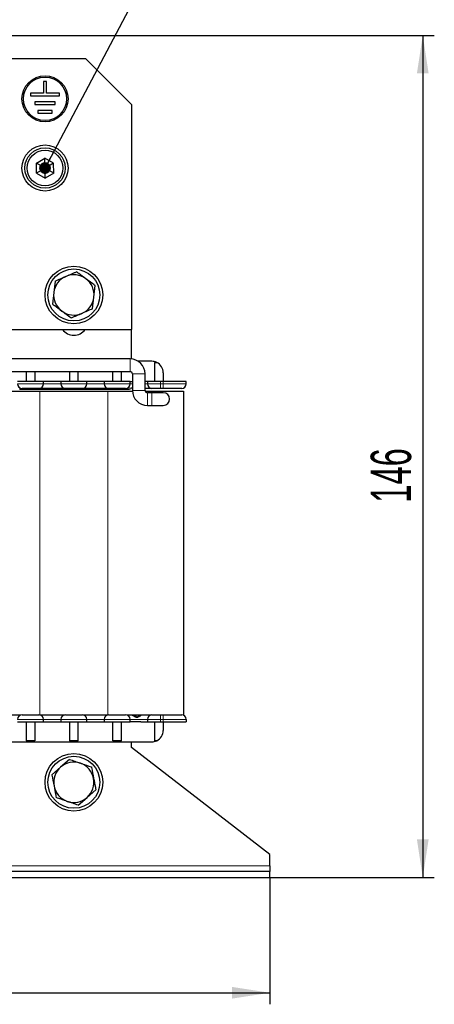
# Model space of a CAD drawing. Header units: millimetres. Extents: x 5 to 418, y 2 to 292.
# Tile 15 of 36: x 119 to 155, y 152 to 238. Entities that reach past the tile are written whole.
import ezdxf

# ---------------------------------------------------------------- set-up
doc = ezdxf.new("R2010")
doc.units = ezdxf.units.MM
doc.layers.add('SLD-0', color=7, linetype='Continuous')
doc.styles.add('SLDTEXTSTYLE0', font='TXT', dxfattribs={"width": 0.605})
doc.dimstyles.new('SLDDIMSTYLE0', dxfattribs={"dimtxt": 3.5, "dimasz": 3.302, "dimexe": 0, "dimexo": 0.0625, "dimgap": 0.875, "dimtad": 1, "dimlfac": 2, "dimrnd": 1e-09, "dimzin": 12, "dimdsep": 46, "dimtxsty": 'SLDTEXTSTYLE0', "dimsah": 1, "dimcen": 0.09, "dimadec": 0, "dimazin": 3, "dimtfac": 1, "dimtofl": 0, "dimtmove": 0, "dimatfit": 3, "dimfxl": 1, "dimfrac": 2, "dimtolj": 1, "dimtzin": 12, "dimarcsym": 0})
doc.dimstyles.new('SLDDIMSTYLE1', dxfattribs={"dimtxt": 0.18, "dimasz": 1.016, "dimexe": 0, "dimexo": 0.0625, "dimgap": 0, "dimtad": 0, "dimtih": 1, "dimtoh": 1, "dimdec": 0, "dimrnd": 1e-09, "dimzin": 0, "dimdsep": 46, "dimtxsty": 'Standard', "dimblk1": 'DOT', "dimblk2": 'DOT', "dimsah": 1, "dimcen": 0.09, "dimadec": 0, "dimazin": 0, "dimtfac": 1.016, "dimtdec": 0, "dimtofl": 0, "dimtmove": 0, "dimatfit": 3, "dimldrblk": 'DOT', "dimfxl": 1, "dimfrac": 2, "dimtolj": 1, "dimtzin": 0, "dimarcsym": 0})

# ---------------------------------------------------------------- blocks, each defined once
blk = doc.blocks.new('_D')
at = {"layer": 'SLD-0'}
for p, q in [((66.619, 163.231), (66.619, 152.231)), ((140.619, 163.231), (140.619, 152.231)), ((66.619, 153.231), (140.619, 153.231))]:
    blk.add_line(p, q, dxfattribs=at)
for points in [[(66.619, 153.231), (69.921, 152.723), (69.921, 153.739)], [(140.619, 153.231), (137.317, 153.739), (137.317, 152.723)]]:
    blk.add_solid(points, dxfattribs=at)
at = {"layer": 'SLD-0', "insert": (99.608, 157.743), "char_height": 3.5, "attachment_point": 1, "style": 'SLDTEXTSTYLE0'}
blk.add_mtext('148', dxfattribs=at)
blk = doc.blocks.new('_D_1')
at = {"layer": 'SLD-0'}
for p, q in [((114.369, 236.231), (154.866, 236.231)), ((153.866, 236.231), (153.866, 163.231)), ((140.619, 163.231), (154.866, 163.231))]:
    blk.add_line(p, q, dxfattribs=at)
for points in [[(153.866, 236.231), (153.358, 232.929), (154.374, 232.929)], [(153.866, 163.231), (154.374, 166.533), (153.358, 166.533)]]:
    blk.add_solid(points, dxfattribs=at)
at = {"layer": 'SLD-0', "insert": (149.354, 195.721), "char_height": 3.5, "attachment_point": 1, "rotation": 90, "style": 'SLDTEXTSTYLE0'}
blk.add_mtext('146', dxfattribs=at)
blk = doc.blocks.new('_Dot')
at = {"color": 0, "linetype": 'ByBlock', "lineweight": -2}
blk.add_line((-0.5, 0), (-1, 0), dxfattribs=at)
at = {"color": 0, "linetype": 'ByBlock', "const_width": 0.5}
blk.add_lwpolyline([(-0.25, 0, 1), (0.25, 0, 1)], format="xyb", close=True, dxfattribs=at)

msp = doc.modelspace()

# ---------------------------------------------------------------- linework, layer by layer
at = {"color": 7, "linetype": 'Continuous', "lineweight": 25}
for p, q in [((115.6189, 234.231), (124.6189, 234.231)), ((128.6189, 230.231), (124.6189, 234.231)), ((121.2439, 232.231), (120.9939, 232.231)), ((120.9939, 232.231), (120.9939, 231.231)), ((121.2439, 231.231), (121.2439, 232.231)), ((120.9939, 231.231), (119.8689, 231.231)), ((119.8689, 231.231), (119.8689, 230.981)), ((119.8689, 230.981), (122.3689, 230.981)), ((121.9939, 230.481), (120.2439, 230.481)), ((120.2439, 230.481), (120.2439, 230.231)), ((122.3689, 231.231), (121.2439, 231.231)), ((121.9939, 230.231), (121.9939, 230.481)), ((122.3689, 230.981), (122.3689, 231.231)), ((120.2439, 230.231), (121.9939, 230.231)), ((121.7439, 229.731), (120.4939, 229.731)), ((120.4939, 229.731), (120.4939, 229.481)), ((121.7439, 229.481), (121.7439, 229.731)), ((128.6189, 230.231), (128.6189, 210.731)), ((120.4939, 229.481), (121.7439, 229.481)), ((120.3679, 225.1623), (121.1169, 225.5971)), ((121.8679, 225.1658), (121.1169, 225.5971)), ((121.1189, 224.731), (121.1169, 225.5971)), ((120.3699, 224.2963), (120.3679, 225.1623)), ((121.1189, 224.731), (120.3679, 225.1623)), ((121.1189, 224.731), (120.3699, 224.2963)), ((121.8679, 225.1658), (121.1189, 224.731)), ((121.8699, 224.2997), (121.1189, 224.731)), ((121.1209, 223.865), (121.1189, 224.731)), ((121.8699, 224.2997), (121.8679, 225.1658)), ((120.3699, 224.2963), (121.1209, 223.865)), ((121.8699, 224.2997), (121.1209, 223.865)), ((121.9958, 214.9347), (121.8803, 213.931)), ((125.3574, 213.5311), (125.4729, 214.5348)), ((121.8803, 213.931), (121.7649, 212.9272)), ((125.242, 212.5274), (125.3574, 213.5311)), ((113.5439, 210.731), (128.6189, 210.731)), ((128.6189, 208.175), (128.6189, 210.731)), ((128.4939, 208.181), (114.9939, 208.181)), ((130.3689, 207.981), (129.1867, 207.981)), ((130.6189, 207.881), (130.8048, 207.881)), ((130.6189, 207.881), (130.6189, 206.231)), ((114.9939, 207.081), (128.4939, 207.081)), ((119.4939, 207.081), (119.4939, 206.231)), ((120.2439, 207.081), (120.2439, 206.231)), ((123.2439, 207.081), (123.2439, 206.231)), ((123.9939, 206.231), (123.9939, 207.081)), ((126.9939, 206.231), (126.9939, 207.081)), ((127.7439, 206.231), (127.7439, 207.081)), ((128.6939, 206.881), (128.6939, 205.456)), ((129.7939, 205.456), (129.7939, 206.881)), ((131.3689, 206.981), (131.3689, 206.231)), ((120.9939, 206.231), (118.7439, 206.231)), ((120.9939, 206.031), (120.9939, 206.231)), ((122.4939, 206.231), (120.9939, 206.231)), ((122.4939, 206.231), (122.4939, 206.031)), ((124.7439, 206.231), (122.4939, 206.231)), ((124.7439, 206.031), (124.7439, 206.231)), ((126.2439, 206.231), (124.7439, 206.231)), ((126.2439, 206.231), (126.2439, 206.031)), ((128.4939, 206.231), (126.2439, 206.231)), ((128.4939, 206.031), (128.4939, 206.231)), ((128.4939, 206.231), (128.6939, 206.231)), ((129.9939, 206.231), (129.7939, 206.231)), ((129.9939, 206.231), (129.9939, 206.031)), ((131.1189, 206.231), (129.9939, 206.231)), ((131.3689, 206.231), (131.1189, 206.231)), ((133.3689, 206.231), (131.3689, 206.231)), ((133.3689, 206.031), (133.3689, 206.231)), ((114.1189, 205.381), (120.6689, 205.381)), ((120.6689, 205.381), (126.5689, 205.381)), ((126.5689, 205.381), (128.696, 205.381)), ((129.8085, 205.381), (133.1189, 205.381)), ((130.3689, 205.256), (129.9939, 205.256)), ((131.3689, 205.256), (130.3689, 205.256)), ((131.3689, 205.631), (131.1189, 205.631)), ((133.1189, 205.381), (133.1189, 177.331)), ((129.9939, 204.156), (130.3689, 204.156)), ((130.3689, 204.156), (131.3689, 204.156)), ((116.9267, 177.331), (119.0308, 177.331)), ((118.7439, 176.731), (120.9939, 176.731)), ((119.4939, 176.731), (119.4939, 175.081)), ((120.2439, 176.731), (120.2439, 175.081)), ((120.5939, 177.331), (120.6135, 177.331)), ((120.6689, 177.331), (122.8385, 177.331)), ((120.9939, 176.731), (120.9939, 176.931)), ((120.9939, 176.731), (122.4939, 176.731)), ((122.4939, 176.931), (122.4939, 176.731)), ((122.4939, 176.731), (124.7439, 176.731)), ((123.2439, 176.731), (123.2439, 175.081)), ((123.9939, 175.081), (123.9939, 176.731)), ((124.3993, 177.331), (126.5689, 177.331)), ((124.7439, 176.731), (124.7439, 176.931)), ((124.7439, 176.731), (126.2439, 176.731)), ((126.2439, 176.931), (126.2439, 176.731)), ((126.2439, 176.731), (128.4939, 176.731)), ((126.6243, 177.331), (126.6439, 177.331)), ((126.9939, 175.081), (126.9939, 176.731)), ((127.7439, 175.081), (127.7439, 176.731)), ((128.2057, 177.331), (130.3126, 177.331)), ((128.4939, 176.731), (128.4939, 176.931)), ((129.0519, 176.731), (128.4939, 176.731)), ((129.4359, 176.731), (129.0519, 176.731)), ((129.4359, 176.731), (129.9939, 176.731)), ((129.9939, 176.931), (129.9939, 176.731)), ((129.9939, 176.731), (131.1189, 176.731)), ((130.6189, 176.731), (130.6189, 175.081)), ((131.1189, 177.331), (131.3689, 177.331)), ((131.1189, 176.731), (131.3689, 176.731)), ((131.3689, 176.731), (133.3689, 176.731)), ((131.3689, 176.731), (131.3689, 175.981)), ((133.1099, 177.331), (133.1189, 177.331)), ((133.3689, 176.931), (133.3689, 176.731)), ((120.2439, 175.081), (119.4939, 175.081)), ((123.9939, 175.081), (123.2439, 175.081)), ((127.7439, 175.081), (126.9939, 175.081)), ((130.8048, 175.081), (130.6189, 175.081)), ((116.8689, 174.981), (130.3689, 174.981)), ((128.6189, 174.481), (128.6189, 174.981)), ((140.6189, 165.231), (128.6189, 174.481)), ((123.2338, 173.4647), (122.4711, 172.8021)), ((122.4711, 172.8021), (121.7084, 172.1394)), ((124.7667, 170.16), (125.5294, 170.8227)), ((124.004, 169.4974), (124.7667, 170.16)), ((140.6189, 164.231), (140.6189, 165.231)), ((140.6189, 164.231), (140.6189, 163.731)), ((140.6189, 163.731), (66.6189, 163.731)), ((66.6189, 163.231), (140.6189, 163.231)), ((140.6189, 163.231), (140.6189, 163.731))]:
    msp.add_line(p, q, dxfattribs=at)
at = {"color": 7, "linetype": 'Continuous', "lineweight": 18}
for p, q in [((128.4939, 207.081), (128.4939, 208.181)), ((128.6939, 206.881), (129.7939, 206.881)), ((120.9939, 206.031), (118.7439, 206.031)), ((122.4939, 206.031), (120.9939, 206.031)), ((124.7439, 206.031), (122.4939, 206.031)), ((126.2439, 206.031), (124.7439, 206.031)), ((128.4939, 206.031), (126.2439, 206.031)), ((128.6939, 206.031), (128.4939, 206.031)), ((129.9939, 206.031), (129.7939, 206.031)), ((131.1189, 206.031), (129.9939, 206.031)), ((131.1189, 206.031), (131.1189, 206.231)), ((131.1189, 205.631), (131.1189, 206.031)), ((131.3689, 206.031), (131.1189, 206.031)), ((131.3689, 206.031), (131.3689, 206.231)), ((133.3689, 206.031), (131.3689, 206.031)), ((131.3689, 205.631), (131.3689, 206.031)), ((118.9249, 205.531), (118.9249, 205.631)), ((118.9249, 205.531), (128.3128, 205.531)), ((120.6689, 205.381), (120.6689, 177.331)), ((126.5689, 205.381), (126.5689, 177.331)), ((128.3128, 205.531), (128.3128, 205.631)), ((128.6939, 205.456), (129.7939, 205.456)), ((129.9939, 204.156), (129.9939, 205.256)), ((130.3689, 204.156), (130.3689, 205.256)), ((118.7439, 176.931), (120.9939, 176.931)), ((120.9939, 176.931), (122.4939, 176.931)), ((122.4939, 176.931), (124.7439, 176.931)), ((124.7439, 176.931), (126.2439, 176.931)), ((126.2439, 176.931), (128.4939, 176.931)), ((128.4939, 176.931), (129.9939, 176.931)), ((129.0189, 177.1713), (128.7193, 177.331)), ((128.9911, 177.1233), (129.0189, 177.1713)), ((129.0189, 177.331), (129.0189, 177.1713)), ((129.9939, 176.931), (131.1189, 176.931)), ((131.1189, 177.331), (131.1189, 176.931)), ((131.1189, 176.931), (131.3689, 176.931)), ((131.1189, 176.931), (131.1189, 176.731)), ((131.3689, 177.331), (131.3689, 176.931)), ((131.3689, 176.931), (133.3689, 176.931)), ((131.3689, 176.931), (131.3689, 176.731)), ((109.89, 164.231), (140.6189, 164.231))]:
    msp.add_line(p, q, dxfattribs=at)
at = {"color": 7, "linetype": 'Continuous', "lineweight": 25}
for centre, radius in [((121.1189, 230.731), 2), ((121.1189, 230.731), 1.875), ((121.1189, 224.731), 2), ((121.1189, 224.731), 1.75), ((121.1189, 224.731), 1.55), ((123.6189, 213.731), 2.5), ((123.6189, 213.731), 2.25), ((123.6189, 171.481), 2.5), ((123.6189, 171.481), 2.25)]:
    msp.add_circle(centre, radius, dxfattribs=at)
for centre, radius, start, end in [((123.6189, 213.731), 1.75, 113.439289, 173.439289), ((123.6189, 213.731), 1.75, 53.439289, 113.439289), ((123.6189, 213.731), 1.75, 353.439289, 53.439289), ((123.6189, 213.731), 1.75, 173.439289, 233.439289), ((123.6189, 213.731), 1.75, 293.439289, 353.439289), ((123.6189, 213.731), 1.75, 233.439289, 293.439289), ((123.6189, 211.431), 1.2, 215.685335, 324.314665), ((128.4939, 206.881), 1.3, 0, 90), ((130.3689, 206.981), 1, 64.158067, 90), ((130.3689, 206.981), 1, 0, 64.158067), ((128.4939, 206.881), 0.2, 0, 90), ((119.1439, 206.031), 0.4, 180, 270), ((120.5939, 206.031), 0.4, 270, 0), ((122.8939, 206.031), 0.4, 180, 270), ((124.3439, 206.031), 0.4, 270, 0), ((126.6439, 206.031), 0.4, 180, 270), ((128.0939, 206.031), 0.4, 270, 0), ((130.3939, 206.031), 0.4, 180, 270), ((132.9689, 206.031), 0.4, 270, 0), ((129.9939, 205.456), 1.3, 180, 270), ((129.9939, 205.456), 0.2, 180, 270), ((131.3689, 204.706), 0.55, 270, 90), ((119.1439, 176.931), 0.4, 90, 180), ((120.5939, 176.931), 0.4, 0, 90), ((122.8939, 176.931), 0.4, 90, 180), ((124.3439, 176.931), 0.4, 0, 90), ((126.6439, 176.931), 0.4, 90, 180), ((128.0939, 176.931), 0.4, 0, 90), ((130.3939, 176.931), 0.4, 90, 180), ((132.9689, 176.931), 0.4, 0, 90), ((130.3689, 175.981), 1, 295.841933, 360), ((130.3689, 175.981), 1, 270, 295.841933), ((123.6189, 171.481), 1.75, 130.986758, 190.986758), ((123.6189, 171.481), 1.75, 70.986758, 130.986758), ((123.6189, 171.481), 1.75, 10.986758, 70.986758), ((123.6189, 171.481), 1.75, 310.986758, 10.986758), ((123.6189, 171.481), 1.75, 190.986758, 250.986758), ((123.6189, 171.481), 1.75, 250.986758, 310.986758)]:
    msp.add_arc(centre, radius, start, end, dxfattribs=at)
for points, knots in [([(121.9958, 214.9347), (122.1487, 215.001), (122.4556, 215.1341), (122.7667, 215.269), (122.9228, 215.3366)], [0, 0, 0, 0, 0.4981128, 1, 1, 1, 1]), ([(122.9228, 215.3366), (123.0001, 215.3701), (123.1548, 215.4372), (123.3869, 215.5379), (123.6189, 215.6384), (123.7728, 215.7052), (123.8498, 215.7385)], [0, 0, 0, 0, 0.2485818, 0.4978112, 0.7486961, 1, 1, 1, 1]), ([(124.6613, 215.1367), (124.456, 215.2889), (124.1837, 215.4909), (123.9157, 215.6896), (123.8498, 215.7385)], [0, 0, 0, 0, 0.754038, 1, 1, 1, 1]), ([(125.4729, 214.5348), (125.4645, 214.541), (125.197, 214.7394), (124.9249, 214.9412), (124.6613, 215.1367)], [0, 0, 0, 0, 0.0311177, 1, 1, 1, 1]), ([(122.5765, 212.3254), (122.3711, 212.4777), (122.0989, 212.6796), (121.8308, 212.8784), (121.7649, 212.9272)], [0, 0, 0, 0, 0.754038, 1, 1, 1, 1]), ([(123.388, 211.7236), (123.3797, 211.7297), (123.1122, 211.9281), (122.8401, 212.1299), (122.5765, 212.3254)], [0, 0, 0, 0, 0.0311177, 1, 1, 1, 1]), ([(124.315, 212.1255), (124.2377, 212.0919), (124.0829, 212.0248), (123.8508, 211.9242), (123.6189, 211.8236), (123.465, 211.7569), (123.388, 211.7236)], [0, 0, 0, 0, 0.2485818, 0.4978112, 0.7486961, 1, 1, 1, 1]), ([(125.242, 212.5274), (125.0891, 212.4611), (124.7822, 212.328), (124.4711, 212.1931), (124.315, 212.1255)], [0, 0, 0, 0, 0.4981128, 1, 1, 1, 1]), ([(120.5939, 205.631), (120.5841, 205.631), (120.5691, 205.631), (120.4789, 205.631), (120.3852, 205.631), (120.2698, 205.631), (120.1009, 205.631), (119.8689, 205.631), (119.637, 205.631), (119.468, 205.631), (119.3527, 205.631), (119.2589, 205.631), (119.1687, 205.631), (119.1536, 205.631), (119.1439, 205.631)], [0, 0, 0, 0, 0.1197215, 0.1848017, 0.2499999, 0.3150802, 0.3802785, 0.5, 0.6197215, 0.6848017, 0.7499999, 0.8150802, 0.8802785, 1, 1, 1, 1]), ([(122.8939, 205.631), (122.8784, 205.631), (122.8546, 205.631), (122.7114, 205.631), (122.5628, 205.631), (122.3798, 205.631), (122.1118, 205.631), (121.7439, 205.631), (121.376, 205.631), (121.108, 205.631), (120.925, 205.631), (120.7764, 205.631), (120.6332, 205.631), (120.6093, 205.631), (120.5939, 205.631)], [0, 0, 0, 0, 0.1197215, 0.1848235, 0.25, 0.315102, 0.3802785, 0.5, 0.6197215, 0.6848235, 0.75, 0.815102, 0.8802785, 1, 1, 1, 1]), ([(124.3439, 205.631), (124.3341, 205.631), (124.3191, 205.631), (124.2289, 205.631), (124.1352, 205.631), (124.0198, 205.631), (123.8509, 205.631), (123.6189, 205.631), (123.387, 205.631), (123.218, 205.631), (123.1027, 205.631), (123.0089, 205.631), (122.9187, 205.631), (122.9036, 205.631), (122.8939, 205.631)], [0, 0, 0, 0, 0.1197215, 0.1848017, 0.2499999, 0.3150802, 0.3802785, 0.5, 0.6197215, 0.6848017, 0.7499999, 0.8150802, 0.8802785, 1, 1, 1, 1]), ([(126.6439, 205.631), (126.6284, 205.631), (126.6046, 205.631), (126.4614, 205.631), (126.3128, 205.631), (126.1298, 205.631), (125.8618, 205.631), (125.4939, 205.631), (125.126, 205.631), (124.858, 205.631), (124.675, 205.631), (124.5264, 205.631), (124.3832, 205.631), (124.3593, 205.631), (124.3439, 205.631)], [0, 0, 0, 0, 0.11972147, 0.18482351, 0.24999997, 0.31510204, 0.38027853, 0.5, 0.61972147, 0.68482351, 0.74999997, 0.81510204, 0.88027853, 1, 1, 1, 1]), ([(128.0939, 205.631), (128.0841, 205.631), (128.0691, 205.631), (127.9789, 205.631), (127.8852, 205.631), (127.7698, 205.631), (127.6009, 205.631), (127.3689, 205.631), (127.137, 205.631), (126.968, 205.631), (126.8527, 205.631), (126.7589, 205.631), (126.6687, 205.631), (126.6536, 205.631), (126.6439, 205.631)], [0, 0, 0, 0, 0.1197215, 0.1848017, 0.2499999, 0.3150802, 0.3802785, 0.5, 0.6197215, 0.6848017, 0.7499999, 0.8150802, 0.8802785, 1, 1, 1, 1]), ([(130.3939, 205.631), (130.3824, 205.631), (130.3588, 205.631), (130.1612, 205.631), (129.958, 205.631), (129.8151, 205.631), (129.7939, 205.631)], [0, 0, 0, 0, 0.30297514, 0.62356973, 0.94416432, 1, 1, 1, 1]), ([(131.1189, 205.631), (131.0277, 205.631), (130.887, 205.631), (130.718, 205.631), (130.6027, 205.631), (130.5089, 205.631), (130.4187, 205.631), (130.4036, 205.631), (130.3939, 205.631)], [0, 0, 0, 0, 0.2394429, 0.3696034, 0.4999999, 0.6301604, 0.7605571, 1, 1, 1, 1]), ([(132.9689, 205.631), (132.9474, 205.631), (132.9142, 205.631), (132.715, 205.631), (132.5083, 205.631), (132.2537, 205.631), (131.8808, 205.631), (131.5701, 205.631), (131.3689, 205.631)], [0, 0, 0, 0, 0.2394429, 0.369668, 0.5, 0.630225, 0.7605571, 1, 1, 1, 1]), ([(119.1439, 177.331), (119.1536, 177.331), (119.1686, 177.331), (119.2589, 177.331), (119.3526, 177.331), (119.4679, 177.331), (119.6369, 177.331), (119.8689, 177.331), (120.1008, 177.331), (120.2697, 177.331), (120.3851, 177.331), (120.4788, 177.331), (120.5691, 177.331), (120.5841, 177.331), (120.5939, 177.331)], [0, 0, 0, 0, 0.1197215, 0.1848017, 0.2499999, 0.3150802, 0.3802785, 0.5, 0.6197215, 0.6848017, 0.7499999, 0.8150802, 0.8802785, 1, 1, 1, 1]), ([(122.8939, 177.331), (122.9036, 177.331), (122.9186, 177.331), (123.0089, 177.331), (123.1026, 177.331), (123.2179, 177.331), (123.3869, 177.331), (123.6189, 177.331), (123.8508, 177.331), (124.0197, 177.331), (124.1351, 177.331), (124.2288, 177.331), (124.3191, 177.331), (124.3341, 177.331), (124.3439, 177.331)], [0, 0, 0, 0, 0.1197215, 0.1848017, 0.2499999, 0.3150802, 0.3802785, 0.5, 0.6197215, 0.6848017, 0.7499999, 0.8150802, 0.8802785, 1, 1, 1, 1]), ([(126.6439, 177.331), (126.6536, 177.331), (126.6686, 177.331), (126.7589, 177.331), (126.8526, 177.331), (126.9679, 177.331), (127.1369, 177.331), (127.3689, 177.331), (127.6008, 177.331), (127.7697, 177.331), (127.8851, 177.331), (127.9788, 177.331), (128.0691, 177.331), (128.0841, 177.331), (128.0939, 177.331)], [0, 0, 0, 0, 0.1197215, 0.1848017, 0.2499999, 0.3150802, 0.3802785, 0.5, 0.6197215, 0.6848017, 0.7499999, 0.8150802, 0.8802785, 1, 1, 1, 1]), ([(130.3939, 177.331), (130.4036, 177.331), (130.4186, 177.331), (130.5089, 177.331), (130.6026, 177.331), (130.7179, 177.331), (130.8869, 177.331), (131.0277, 177.331), (131.1189, 177.331)], [0, 0, 0, 0, 0.2394429, 0.3696034, 0.4999999, 0.6301604, 0.7605571, 1, 1, 1, 1]), ([(131.3689, 177.331), (131.5701, 177.331), (131.8807, 177.331), (132.2536, 177.331), (132.5082, 177.331), (132.715, 177.331), (132.9142, 177.331), (132.9474, 177.331), (132.9689, 177.331)], [0, 0, 0, 0, 0.2394429, 0.369668, 0.5, 0.630225, 0.7605571, 1, 1, 1, 1]), ([(123.2338, 173.4647), (123.3913, 173.4104), (123.7076, 173.3015), (124.0281, 173.191), (124.189, 173.1356)], [0, 0, 0, 0, 0.4981128, 1, 1, 1, 1]), ([(124.189, 173.1356), (124.2686, 173.1081), (124.4281, 173.0532), (124.6673, 172.9707), (124.9063, 172.8884), (125.0649, 172.8338), (125.1442, 172.8064)], [0, 0, 0, 0, 0.2485818, 0.4978112, 0.7486961, 1, 1, 1, 1]), ([(125.1442, 172.8064), (125.1462, 172.7962), (125.2097, 172.4693), (125.2743, 172.1368), (125.3368, 171.8146)], [0, 0, 0, 0, 0.0311177, 1, 1, 1, 1]), ([(121.7084, 172.1394), (121.7104, 172.1292), (121.7738, 171.8023), (121.8384, 171.4697), (121.901, 171.1475)], [0, 0, 0, 0, 0.0311177, 1, 1, 1, 1]), ([(125.3368, 171.8146), (125.3855, 171.5637), (125.4501, 171.2309), (125.5137, 170.9033), (125.5294, 170.8227)], [0, 0, 0, 0, 0.754038, 1, 1, 1, 1]), ([(121.901, 171.1475), (121.9497, 170.8966), (122.0143, 170.5639), (122.0779, 170.2363), (122.0935, 170.1557)], [0, 0, 0, 0, 0.754038, 1, 1, 1, 1]), ([(123.0488, 169.8265), (122.9691, 169.854), (122.8096, 169.9089), (122.5704, 169.9913), (122.3314, 170.0737), (122.1729, 170.1283), (122.0935, 170.1557)], [0, 0, 0, 0, 0.2485818, 0.4978112, 0.7486961, 1, 1, 1, 1]), ([(124.004, 169.4974), (123.8464, 169.5516), (123.5302, 169.6606), (123.2096, 169.7711), (123.0488, 169.8265)], [0, 0, 0, 0, 0.4981128, 1, 1, 1, 1])]:
    msp.add_open_spline(points, degree=3, knots=knots, dxfattribs=at)
at = {"color": 7, "linetype": 'Continuous', "lineweight": 18}
for points, knots in [([(128.3128, 205.631), (128.4321, 205.6437), (128.5632, 205.6576), (128.683, 205.7092), (128.6939, 205.7139)], [0, 0, 0, 0, 0.9093933, 1, 1, 1, 1]), ([(128.3128, 205.531), (128.4422, 205.5423), (128.5756, 205.5538), (128.6905, 205.6156), (128.6939, 205.6175)], [0, 0, 0, 0, 0.97041989, 1, 1, 1, 1]), ([(128.9911, 177.1233), (128.8829, 177.1752), (128.667, 177.2789), (128.4306, 177.3137), (128.3128, 177.331)], [0, 0, 0, 0, 0.50153292, 1, 1, 1, 1]), ([(129.5156, 177.331), (129.5103, 177.3289), (129.4998, 177.3247), (129.4545, 177.2927), (129.396, 177.2489), (129.3051, 177.1835), (129.204, 177.1143), (129.0801, 177.0917), (129.0208, 177.1127), (128.9911, 177.1233)], [0, 0, 0, 0, 0.1246057, 0.2452268, 0.3688982, 0.4998692, 0.7495588, 0.874575, 1, 1, 1, 1]), ([(129.0189, 177.1713), (129.0322, 177.1626), (129.0512, 177.1502), (129.0786, 177.1422), (129.1036, 177.1401), (129.1367, 177.1498), (129.1818, 177.1808), (129.2226, 177.2242), (129.2566, 177.2627), (129.2867, 177.2989), (129.3034, 177.3177), (129.3152, 177.331)], [0, 0, 0, 0, 0.1148423, 0.1632672, 0.2076038, 0.2987335, 0.4142259, 0.6200805, 0.755706, 0.8263891, 1, 1, 1, 1])]:
    msp.add_open_spline(points, degree=3, knots=knots, dxfattribs=at)

# ---------------------------------------------------------------- dimensions: what is measured, and where the dimension line sits
at = {"layer": 'SLD-0'}
dim = msp.add_linear_dim(base=(153.8661, 163.231), p1=(114.3689, 236.231), p2=(140.6189, 163.231), angle=90, dimstyle='SLDDIMSTYLE0', dxfattribs=at)
dim.commit()
dim.dimension.update_dxf_attribs({"geometry": '_D_1', "text_midpoint": (153.8661, 199.731), "dimtype": 160})
dim = msp.add_linear_dim(base=(140.6189, 153.231), p1=(66.6189, 163.231), p2=(140.6189, 163.231), dimstyle='SLDDIMSTYLE0', dxfattribs=at)
dim.commit()
dim.dimension.update_dxf_attribs({"geometry": '_D', "text_midpoint": (103.6189, 153.231), "dimtype": 160})

# ---------------------------------------------------------------- leaders
msp.add_leader([(121.1189, 224.731), (129.9397, 241.4296)], dimstyle='SLDDIMSTYLE1', dxfattribs=at)

doc.saveas('drawing.dxf')
